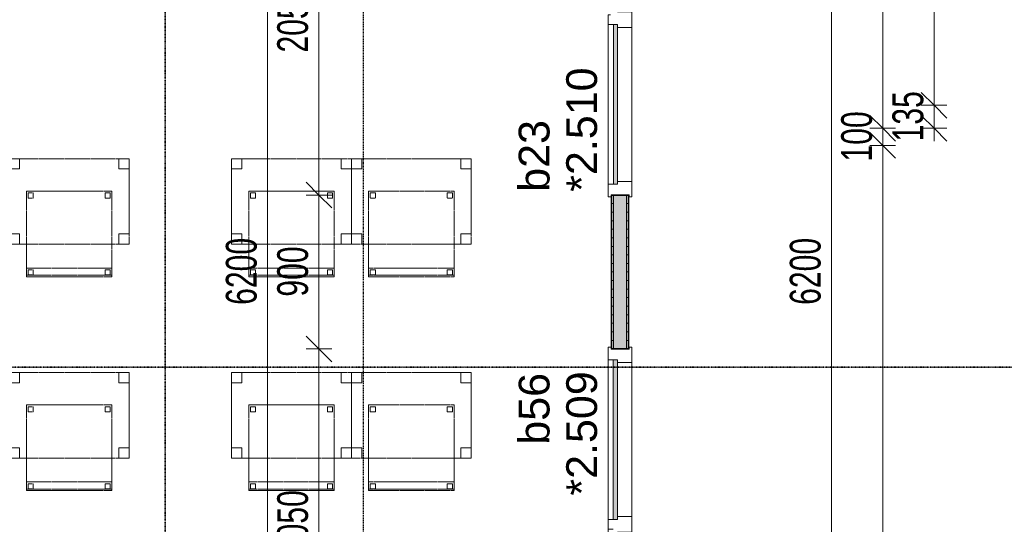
# Model space of a CAD drawing. Header units: millimetres. Extents: x -80560 to 110805, y -11020 to 52719.
# Tile 76 of 182: x 43686 to 49441, y 30575 to 33525. Entities that reach past the tile are written whole.
import ezdxf

# ---------------------------------------------------------------- set-up
doc = ezdxf.new("R2010")
doc.units = ezdxf.units.MM
for name, pattern in [('CENTER2', [20, 8, -4, 4, -4]), ('DASHDOT2', [8, 4, -2, 0, -2]), ('DASHED2', [6, 4, -2])]:
    doc.linetypes.add(name, pattern=pattern)
for name, color, linetype, lineweight in [('A-ANNO-DIMS', 211, 'Continuous', 9), ('A-ANNO-DIMS-100', 211, 'Continuous', 9), ('A-DOOR', 31, 'Continuous', 18), ('A-GLAZ', 151, 'Continuous', 18), ('A-GLAZ-IDEN', 152, 'Continuous', 18), ('A-WALL', 113, 'Continuous', 35), ('A-WALL-PATT', 111, 'Continuous', 35), ('G-ANNO-SYMB', 111, 'Continuous', 9), ('I-FURN', 30, 'Continuous', 18), ('I-WALL', 2, 'Continuous', 18), ('S-GRID', 1, 'Continuous', 9)]:
    doc.layers.add(name, color=color, linetype=linetype, lineweight=lineweight)
doc.styles.add('Arial', font='arial.ttf', dxfattribs={"height": 180})
doc.styles.add('Arial_6', font='arial.ttf', dxfattribs={"width": 0.7, "height": 180})
doc.dimstyles.new('n3o_1_8_3', dxfattribs={"dimscale": 304.8, "dimtxt": 183.646692, "dimasz": 0.492126, "dimexe": 0.246063, "dimexo": 0.0625, "dimgap": 0.032808, "dimtad": 1, "dimdec": 0, "dimdsep": 46, "dimtxsty": 'Arial_6', "dimblk1": 'OBLIQUE', "dimblk2": 'OBLIQUE', "dimsah": 1, "dimcen": 0.09, "dimdle": 0.246063, "dimazin": 0, "dimtfac": 1, "dimtdec": 4, "dimtix": 1, "dimtmove": 0, "dimatfit": 3, "dimfxl": 0.246063, "dimfxlon": 1, "dimtvp": 1, "dimtolj": 1, "dimtzin": 0, "dimarcsym": 2})
pattern_1 = [(1e-13, (47144.82, 28850), (-9e-14, 50), [])]

# ---------------------------------------------------------------- blocks, each defined once
blk = doc.blocks.new('82_tafel1 - tafel 500x700 2-30673039-DO_02 tweede verdieping')
at = {"layer": 'I-FURN', "linetype": 'DASHED2'}
for p, q in [((350, 250), (-350, 250)), ((-350, 250), (-350, -250)), ((350, 250), (-350, 250)), ((-350, 250), (-350, -250)), ((-350, 250), (-350, 190)), ((-290, 250), (-350, 250)), ((-290, 190), (-290, 250)), ((-290, 250), (290, 250)), ((-290, 250), (-290, 190)), ((290, 250), (290, 190)), ((290, 190), (290, 250)), ((350, 250), (290, 250)), ((350, -250), (350, 250)), ((350, -250), (350, 250)), ((350, 190), (350, 250)), ((-350, -190), (-350, 190)), ((-350, 190), (-290, 190)), ((-290, 190), (-350, 190)), ((290, 190), (350, 190)), ((350, 190), (290, 190)), ((350, 190), (350, -190)), ((-290, -190), (-350, -190)), ((-350, -190), (-290, -190)), ((-350, -190), (-350, -250)), ((-290, -250), (-290, -190)), ((-290, -190), (-290, -250)), ((350, -190), (290, -190)), ((290, -190), (290, -250)), ((290, -250), (290, -190)), ((290, -190), (350, -190)), ((350, -250), (350, -190)), ((-350, -250), (350, -250)), ((-350, -250), (350, -250)), ((-350, -250), (-290, -250)), ((290, -250), (-290, -250)), ((290, -250), (350, -250))]:
    blk.add_line(p, q, dxfattribs=at)
blk = doc.blocks.new('82_zitmeubel - stoel 500x500-V18-DO_02 tweede verdieping')
at = {"layer": 'I-FURN', "linetype": 'DASHED2'}
for p, q in [((-192.1, -73), (-192.1, 237)), ((-192.1, 237), (-192.1, -73)), ((-192.1, 237), (307.9, 237)), ((-192.1, 237), (307.9, 237)), ((307.9, 237), (307.9, -73)), ((307.9, -73), (307.9, 237)), ((-182.1, 226), (-182.1, 198)), ((-182.1, 198), (-182.1, 226)), ((-153.1, 227), (-181.1, 227)), ((-181.1, 227), (-153.1, 227)), ((-181.1, 197), (-153.1, 197)), ((-153.1, 197), (-181.1, 197)), ((-152.1, 198), (-152.1, 226)), ((-152.1, 226), (-152.1, 198)), ((267.9, 226), (267.9, 198)), ((267.9, 198), (267.9, 226)), ((296.9, 227), (268.9, 227)), ((268.9, 227), (296.9, 227)), ((268.9, 197), (296.9, 197)), ((296.9, 197), (268.9, 197)), ((297.9, 198), (297.9, 226)), ((297.9, 226), (297.9, 198)), ((-192.1, -213), (-192.1, -73)), ((-192.1, -73), (-192.1, -263)), ((307.9, -73), (307.9, -213)), ((307.9, -263), (307.9, -73)), ((-192.1, -254.1), (-192.1, -213)), ((307.9, -213), (-192.1, -213)), ((-182.1, -224), (-182.1, -252)), ((-182.1, -252), (-182.1, -224)), ((-153.1, -223), (-181.1, -223)), ((-181.1, -223), (-153.1, -223)), ((-152.1, -252), (-152.1, -224)), ((-152.1, -224), (-152.1, -252)), ((267.9, -224), (267.9, -252)), ((267.9, -252), (267.9, -224)), ((296.9, -223), (268.9, -223)), ((268.9, -223), (296.9, -223)), ((297.9, -252), (297.9, -224)), ((297.9, -224), (297.9, -252)), ((307.9, -213), (307.9, -254.1)), ((-192.1, -263), (-192.1, -254.1)), ((307.9, -254.1), (-192.1, -254.1)), ((-192.1, -263), (307.9, -263)), ((-192.1, -263), (307.9, -263)), ((-181.1, -253), (-153.1, -253)), ((-153.1, -253), (-181.1, -253)), ((268.9, -253), (296.9, -253)), ((296.9, -253), (268.9, -253)), ((307.9, -254.1), (307.9, -263))]:
    blk.add_line(p, q, dxfattribs=at)
for centre, start, end in [((-181.1, 226), 105, 180), ((-181.1, 226), 90, 180), ((-181.1, 198), 180, 240), ((-181.1, 198), 180, 270), ((-181.1, 198), 240, 270), ((-181.1, 226), 90, 105), ((-153.1, 226), 360, 90), ((-153.1, 226), 360, 90), ((-153.1, 198), 270, 0), ((-153.1, 198), 270, 0), ((268.9, 226), 90, 180), ((268.9, 226), 135, 180), ((268.9, 198), 180, 270), ((268.9, 198), 180, 270), ((268.9, 226), 90, 135), ((296.9, 226), 75, 90), ((296.9, 226), 360, 90), ((296.9, 198), 270, 360), ((296.9, 198), 270, 285), ((296.9, 226), 360, 75), ((296.9, 198), 285, 360), ((-181.1, -224), 90, 180), ((-181.1, -224), 90, 180), ((-153.1, -224), 45, 90), ((-153.1, -224), 0, 90), ((-153.1, -224), 30, 45), ((-153.1, -224), 15, 30), ((-153.1, -224), 0, 15), ((268.9, -224), 105, 180), ((268.9, -224), 90, 180), ((268.9, -224), 90, 105), ((296.9, -224), 75, 90), ((296.9, -224), 45, 90), ((296.9, -224), 60, 75), ((296.9, -224), 45, 60), ((296.9, -224), 30, 45), ((296.9, -224), 0, 45), ((296.9, -224), 0, 30), ((-181.1, -252), 180, 195), ((-181.1, -252), 180, 270), ((-181.1, -252), 195, 210), ((-181.1, -252), 210, 225), ((-181.1, -252), 225, 240), ((-181.1, -252), 240, 255), ((-181.1, -252), 255, 270), ((-153.1, -252), 270, 0), ((-153.1, -252), 270, 330), ((-153.1, -252), 330, 345), ((-153.1, -252), 345, 0), ((268.9, -252), 180, 240), ((268.9, -252), 180, 270), ((268.9, -252), 240, 255), ((268.9, -252), 255, 270), ((296.9, -252), 270, 0), ((296.9, -252), 270, 0)]:
    blk.add_arc(centre, 1, start, end, dxfattribs=at)
blk = doc.blocks.new('82_zitmeubel - stoel 500x500-V22-DO_02 tweede verdieping')
at = {"layer": 'I-FURN', "linetype": 'DASHED2'}
for p, q in [((-192.1, -73), (-192.1, 237)), ((-192.1, 237), (-192.1, -73)), ((-192.1, 237), (307.9, 237)), ((-192.1, 237), (307.9, 237)), ((307.9, 237), (307.9, -73)), ((307.9, -73), (307.9, 237)), ((-182.1, 226), (-182.1, 198)), ((-182.1, 198), (-182.1, 226)), ((-153.1, 227), (-181.1, 227)), ((-181.1, 227), (-153.1, 227)), ((-181.1, 197), (-153.1, 197)), ((-153.1, 197), (-181.1, 197)), ((-152.1, 198), (-152.1, 226)), ((-152.1, 226), (-152.1, 198)), ((267.9, 226), (267.9, 198)), ((267.9, 198), (267.9, 226)), ((296.9, 227), (268.9, 227)), ((268.9, 227), (296.9, 227)), ((268.9, 197), (296.9, 197)), ((296.9, 197), (268.9, 197)), ((297.9, 198), (297.9, 226)), ((297.9, 226), (297.9, 198)), ((-192.1, -213), (-192.1, -73)), ((-192.1, -73), (-192.1, -263)), ((307.9, -73), (307.9, -213)), ((307.9, -263), (307.9, -73)), ((-192.1, -254.1), (-192.1, -213)), ((307.9, -213), (-192.1, -213)), ((-182.1, -224), (-182.1, -252)), ((-182.1, -252), (-182.1, -224)), ((-153.1, -223), (-181.1, -223)), ((-181.1, -223), (-153.1, -223)), ((-152.1, -252), (-152.1, -224)), ((-152.1, -224), (-152.1, -252)), ((267.9, -224), (267.9, -252)), ((267.9, -252), (267.9, -224)), ((296.9, -223), (268.9, -223)), ((268.9, -223), (296.9, -223)), ((297.9, -252), (297.9, -224)), ((297.9, -224), (297.9, -252)), ((307.9, -213), (307.9, -254.1)), ((-192.1, -263), (-192.1, -254.1)), ((307.9, -254.1), (-192.1, -254.1)), ((-192.1, -263), (307.9, -263)), ((-192.1, -263), (307.9, -263)), ((-181.1, -253), (-153.1, -253)), ((-153.1, -253), (-181.1, -253)), ((268.9, -253), (296.9, -253)), ((296.9, -253), (268.9, -253)), ((307.9, -254.1), (307.9, -263))]:
    blk.add_line(p, q, dxfattribs=at)
for centre, start, end in [((-181.1, 226), 90, 180), ((-181.1, 226), 90, 180), ((-181.1, 198), 180, 270), ((-181.1, 198), 180, 270), ((-153.1, 226), 360, 90), ((-153.1, 226), 360, 90), ((-153.1, 198), 270, 0), ((-153.1, 198), 270, 0), ((268.9, 226), 90, 180), ((268.9, 226), 90, 180), ((268.9, 198), 180, 270), ((268.9, 198), 180, 270), ((296.9, 226), 30, 90), ((296.9, 226), 360, 90), ((296.9, 198), 270, 360), ((296.9, 198), 270, 360), ((296.9, 226), 360, 30), ((-181.1, -224), 90, 180), ((-181.1, -224), 90, 180), ((-153.1, -224), 0, 90), ((-153.1, -224), 0, 90), ((268.9, -224), 90, 180), ((268.9, -224), 90, 165), ((268.9, -224), 165, 180), ((296.9, -224), 0, 90), ((296.9, -224), 0, 90), ((-181.1, -252), 180, 270), ((-181.1, -252), 180, 270), ((-153.1, -252), 270, 0), ((-153.1, -252), 270, 0), ((268.9, -252), 180, 270), ((268.9, -252), 180, 270), ((296.9, -252), 270, 0), ((296.9, -252), 270, 0)]:
    blk.add_arc(centre, 1, start, end, dxfattribs=at)
blk = doc.blocks.new('82_zitmeubel - stoel 500x500-V31-DO_02 tweede verdieping')
at = {"layer": 'I-FURN', "linetype": 'DASHED2'}
for p, q in [((-192.1, -73), (-192.1, 237)), ((-192.1, 237), (-192.1, -73)), ((-192.1, 237), (307.9, 237)), ((-192.1, 237), (307.9, 237)), ((307.9, 237), (307.9, -73)), ((307.9, -73), (307.9, 237)), ((-182.1, 226), (-182.1, 198)), ((-182.1, 198), (-182.1, 226)), ((-153.1, 227), (-181.1, 227)), ((-181.1, 227), (-153.1, 227)), ((-181.1, 197), (-153.1, 197)), ((-153.1, 197), (-181.1, 197)), ((-152.1, 198), (-152.1, 226)), ((-152.1, 226), (-152.1, 198)), ((267.9, 226), (267.9, 198)), ((267.9, 198), (267.9, 226)), ((296.9, 227), (268.9, 227)), ((268.9, 227), (296.9, 227)), ((268.9, 197), (296.9, 197)), ((296.9, 197), (268.9, 197)), ((297.9, 198), (297.9, 226)), ((297.9, 226), (297.9, 198)), ((-192.1, -213), (-192.1, -73)), ((-192.1, -73), (-192.1, -263)), ((307.9, -73), (307.9, -213)), ((307.9, -263), (307.9, -73)), ((-192.1, -254.1), (-192.1, -213)), ((307.9, -213), (-192.1, -213)), ((-182.1, -224), (-182.1, -252)), ((-182.1, -252), (-182.1, -224)), ((-153.1, -223), (-181.1, -223)), ((-181.1, -223), (-153.1, -223)), ((-152.1, -252), (-152.1, -224)), ((-152.1, -224), (-152.1, -252)), ((267.9, -224), (267.9, -252)), ((267.9, -252), (267.9, -224)), ((296.9, -223), (268.9, -223)), ((268.9, -223), (296.9, -223)), ((297.9, -252), (297.9, -224)), ((297.9, -224), (297.9, -252)), ((307.9, -213), (307.9, -254.1)), ((-192.1, -263), (-192.1, -254.1)), ((307.9, -254.1), (-192.1, -254.1)), ((-192.1, -263), (307.9, -263)), ((-192.1, -263), (307.9, -263)), ((-181.1, -253), (-153.1, -253)), ((-153.1, -253), (-181.1, -253)), ((268.9, -253), (296.9, -253)), ((296.9, -253), (268.9, -253)), ((307.9, -254.1), (307.9, -263))]:
    blk.add_line(p, q, dxfattribs=at)
for centre, start, end in [((-181.1, 226), 90, 180), ((-181.1, 226), 90, 180), ((-181.1, 198), 180, 270), ((-181.1, 198), 180, 270), ((-153.1, 226), 75, 90), ((-153.1, 226), 360, 90), ((-153.1, 198), 270, 0), ((-153.1, 198), 270, 0), ((-153.1, 226), 360, 75), ((268.9, 226), 90, 180), ((268.9, 226), 90, 180), ((268.9, 198), 180, 210), ((268.9, 198), 180, 270), ((268.9, 198), 210, 270), ((296.9, 226), 360, 90), ((296.9, 226), 360, 90), ((296.9, 198), 270, 360), ((296.9, 198), 270, 360), ((-181.1, -224), 90, 180), ((-181.1, -224), 135, 180), ((-181.1, -224), 90, 135), ((-153.1, -224), 0, 90), ((-153.1, -224), 0, 90), ((268.9, -224), 90, 180), ((268.9, -224), 90, 180), ((296.9, -224), 0, 90), ((296.9, -224), 0, 90), ((-181.1, -252), 180, 270), ((-181.1, -252), 180, 195), ((-181.1, -252), 195, 270), ((-153.1, -252), 270, 0), ((-153.1, -252), 270, 0), ((268.9, -252), 180, 270), ((268.9, -252), 180, 270), ((296.9, -252), 270, 0), ((296.9, -252), 270, 0)]:
    blk.add_arc(centre, 1, start, end, dxfattribs=at)
blk = doc.blocks.new('82_zitmeubel - stoel 500x500-V32-DO_02 tweede verdieping')
at = {"layer": 'I-FURN', "linetype": 'DASHED2'}
for p, q in [((-192.1, -73), (-192.1, 237)), ((-192.1, 237), (-192.1, -73)), ((-192.1, 237), (307.9, 237)), ((-192.1, 237), (307.9, 237)), ((307.9, 237), (307.9, -73)), ((307.9, -73), (307.9, 237)), ((-182.1, 226), (-182.1, 198)), ((-182.1, 198), (-182.1, 226)), ((-153.1, 227), (-181.1, 227)), ((-181.1, 227), (-153.1, 227)), ((-181.1, 197), (-153.1, 197)), ((-153.1, 197), (-181.1, 197)), ((-152.1, 198), (-152.1, 226)), ((-152.1, 226), (-152.1, 198)), ((267.9, 226), (267.9, 198)), ((267.9, 198), (267.9, 226)), ((296.9, 227), (268.9, 227)), ((268.9, 227), (296.9, 227)), ((268.9, 197), (296.9, 197)), ((296.9, 197), (268.9, 197)), ((297.9, 198), (297.9, 226)), ((297.9, 226), (297.9, 198)), ((-192.1, -213), (-192.1, -73)), ((-192.1, -73), (-192.1, -263)), ((307.9, -73), (307.9, -213)), ((307.9, -263), (307.9, -73)), ((-192.1, -254.1), (-192.1, -213)), ((307.9, -213), (-192.1, -213)), ((-182.1, -224), (-182.1, -252)), ((-182.1, -252), (-182.1, -224)), ((-153.1, -223), (-181.1, -223)), ((-181.1, -223), (-153.1, -223)), ((-152.1, -252), (-152.1, -224)), ((-152.1, -224), (-152.1, -252)), ((267.9, -224), (267.9, -252)), ((267.9, -252), (267.9, -224)), ((296.9, -223), (268.9, -223)), ((268.9, -223), (296.9, -223)), ((297.9, -252), (297.9, -224)), ((297.9, -224), (297.9, -252)), ((307.9, -213), (307.9, -254.1)), ((-192.1, -263), (-192.1, -254.1)), ((307.9, -254.1), (-192.1, -254.1)), ((-192.1, -263), (307.9, -263)), ((-192.1, -263), (307.9, -263)), ((-181.1, -253), (-153.1, -253)), ((-153.1, -253), (-181.1, -253)), ((268.9, -253), (296.9, -253)), ((296.9, -253), (268.9, -253)), ((307.9, -254.1), (307.9, -263))]:
    blk.add_line(p, q, dxfattribs=at)
for centre, start, end in [((-181.1, 226), 90, 180), ((-181.1, 226), 90, 180), ((-181.1, 198), 180, 270), ((-181.1, 198), 180, 270), ((-153.1, 226), 360, 90), ((-153.1, 226), 360, 90), ((-153.1, 198), 270, 0), ((-153.1, 198), 270, 315), ((-153.1, 198), 315, 0), ((268.9, 226), 90, 180), ((268.9, 226), 90, 180), ((268.9, 198), 180, 240), ((268.9, 198), 180, 270), ((268.9, 198), 240, 270), ((296.9, 226), 360, 90), ((296.9, 226), 360, 90), ((296.9, 198), 270, 360), ((296.9, 198), 270, 330), ((296.9, 198), 330, 360), ((-181.1, -224), 90, 180), ((-181.1, -224), 90, 180), ((-153.1, -224), 0, 90), ((-153.1, -224), 0, 90), ((268.9, -224), 90, 180), ((268.9, -224), 90, 180), ((296.9, -224), 0, 90), ((296.9, -224), 0, 90), ((-181.1, -252), 180, 270), ((-181.1, -252), 180, 255), ((-181.1, -252), 255, 270), ((-153.1, -252), 270, 0), ((-153.1, -252), 270, 0), ((268.9, -252), 180, 270), ((268.9, -252), 180, 270), ((296.9, -252), 270, 0), ((296.9, -252), 270, 0)]:
    blk.add_arc(centre, 1, start, end, dxfattribs=at)
blk = doc.blocks.new('82_zitmeubel - stoel 500x500-V33-DO_02 tweede verdieping')
at = {"layer": 'I-FURN', "linetype": 'DASHED2'}
for p, q in [((-192.1, -73), (-192.1, 237)), ((-192.1, 237), (-192.1, -73)), ((-192.1, 237), (307.9, 237)), ((-192.1, 237), (307.9, 237)), ((307.9, 237), (307.9, -73)), ((307.9, -73), (307.9, 237)), ((-182.1, 226), (-182.1, 198)), ((-182.1, 198), (-182.1, 226)), ((-153.1, 227), (-181.1, 227)), ((-181.1, 227), (-153.1, 227)), ((-181.1, 197), (-153.1, 197)), ((-153.1, 197), (-181.1, 197)), ((-152.1, 198), (-152.1, 226)), ((-152.1, 226), (-152.1, 198)), ((267.9, 226), (267.9, 198)), ((267.9, 198), (267.9, 226)), ((296.9, 227), (268.9, 227)), ((268.9, 227), (296.9, 227)), ((268.9, 197), (296.9, 197)), ((296.9, 197), (268.9, 197)), ((297.9, 198), (297.9, 226)), ((297.9, 226), (297.9, 198)), ((-192.1, -213), (-192.1, -73)), ((-192.1, -73), (-192.1, -263)), ((307.9, -73), (307.9, -213)), ((307.9, -263), (307.9, -73)), ((-192.1, -254.1), (-192.1, -213)), ((307.9, -213), (-192.1, -213)), ((-182.1, -224), (-182.1, -252)), ((-182.1, -252), (-182.1, -224)), ((-153.1, -223), (-181.1, -223)), ((-181.1, -223), (-153.1, -223)), ((-152.1, -252), (-152.1, -224)), ((-152.1, -224), (-152.1, -252)), ((267.9, -224), (267.9, -252)), ((267.9, -252), (267.9, -224)), ((296.9, -223), (268.9, -223)), ((268.9, -223), (296.9, -223)), ((297.9, -252), (297.9, -224)), ((297.9, -224), (297.9, -252)), ((307.9, -213), (307.9, -254.1)), ((-192.1, -263), (-192.1, -254.1)), ((307.9, -254.1), (-192.1, -254.1)), ((-192.1, -263), (307.9, -263)), ((-192.1, -263), (307.9, -263)), ((-181.1, -253), (-153.1, -253)), ((-153.1, -253), (-181.1, -253)), ((268.9, -253), (296.9, -253)), ((296.9, -253), (268.9, -253)), ((307.9, -254.1), (307.9, -263))]:
    blk.add_line(p, q, dxfattribs=at)
for centre, start, end in [((-181.1, 226), 90, 180), ((-181.1, 226), 90, 180), ((-181.1, 198), 180, 210), ((-181.1, 198), 180, 270), ((-181.1, 198), 210, 270), ((-153.1, 226), 360, 90), ((-153.1, 226), 360, 90), ((-153.1, 198), 270, 0), ((-153.1, 198), 270, 0), ((268.9, 226), 90, 180), ((268.9, 226), 150, 180), ((268.9, 198), 180, 270), ((268.9, 198), 180, 270), ((268.9, 226), 120, 150), ((268.9, 226), 90, 120), ((296.9, 226), 60, 90), ((296.9, 226), 360, 90), ((296.9, 198), 270, 360), ((296.9, 198), 270, 345), ((296.9, 226), 360, 60), ((296.9, 198), 345, 360), ((-181.1, -224), 90, 180), ((-181.1, -224), 90, 180), ((-153.1, -224), 0, 90), ((-153.1, -224), 0, 90), ((268.9, -224), 90, 180), ((268.9, -224), 90, 180), ((296.9, -224), 0, 90), ((296.9, -224), 0, 90), ((-181.1, -252), 180, 270), ((-181.1, -252), 180, 270), ((-153.1, -252), 270, 0), ((-153.1, -252), 270, 0), ((268.9, -252), 180, 270), ((268.9, -252), 180, 270), ((296.9, -252), 270, 0), ((296.9, -252), 270, 0)]:
    blk.add_arc(centre, 1, start, end, dxfattribs=at)
blk = doc.blocks.new('82_zitmeubel - stoel 500x500-V34-DO_02 tweede verdieping')
at = {"layer": 'I-FURN', "linetype": 'DASHED2'}
for p, q in [((-192.1, -73), (-192.1, 237)), ((-192.1, 237), (-192.1, -73)), ((-192.1, 237), (307.9, 237)), ((-192.1, 237), (307.9, 237)), ((307.9, 237), (307.9, -73)), ((307.9, -73), (307.9, 237)), ((-182.1, 226), (-182.1, 198)), ((-182.1, 198), (-182.1, 226)), ((-153.1, 227), (-181.1, 227)), ((-181.1, 227), (-153.1, 227)), ((-181.1, 197), (-153.1, 197)), ((-153.1, 197), (-181.1, 197)), ((-152.1, 198), (-152.1, 226)), ((-152.1, 226), (-152.1, 198)), ((267.9, 226), (267.9, 198)), ((267.9, 198), (267.9, 226)), ((296.9, 227), (268.9, 227)), ((268.9, 227), (296.9, 227)), ((268.9, 197), (296.9, 197)), ((296.9, 197), (268.9, 197)), ((297.9, 198), (297.9, 226)), ((297.9, 226), (297.9, 198)), ((-192.1, -213), (-192.1, -73)), ((-192.1, -73), (-192.1, -263)), ((307.9, -73), (307.9, -213)), ((307.9, -263), (307.9, -73)), ((-192.1, -254.1), (-192.1, -213)), ((307.9, -213), (-192.1, -213)), ((-182.1, -224), (-182.1, -252)), ((-182.1, -252), (-182.1, -224)), ((-153.1, -223), (-181.1, -223)), ((-181.1, -223), (-153.1, -223)), ((-152.1, -252), (-152.1, -224)), ((-152.1, -224), (-152.1, -252)), ((267.9, -224), (267.9, -252)), ((267.9, -252), (267.9, -224)), ((296.9, -223), (268.9, -223)), ((268.9, -223), (296.9, -223)), ((297.9, -252), (297.9, -224)), ((297.9, -224), (297.9, -252)), ((307.9, -213), (307.9, -254.1)), ((-192.1, -263), (-192.1, -254.1)), ((307.9, -254.1), (-192.1, -254.1)), ((-192.1, -263), (307.9, -263)), ((-192.1, -263), (307.9, -263)), ((-181.1, -253), (-153.1, -253)), ((-153.1, -253), (-181.1, -253)), ((268.9, -253), (296.9, -253)), ((296.9, -253), (268.9, -253)), ((307.9, -254.1), (307.9, -263))]:
    blk.add_line(p, q, dxfattribs=at)
for centre, start, end in [((-181.1, 226), 90, 180), ((-181.1, 226), 90, 180), ((-181.1, 198), 180, 225), ((-181.1, 198), 180, 270), ((-181.1, 198), 225, 270), ((-153.1, 226), 360, 90), ((-153.1, 226), 360, 90), ((-153.1, 198), 270, 0), ((-153.1, 198), 270, 0), ((268.9, 226), 90, 180), ((268.9, 226), 90, 180), ((268.9, 198), 180, 270), ((268.9, 198), 180, 270), ((296.9, 226), 75, 90), ((296.9, 226), 360, 90), ((296.9, 198), 270, 360), ((296.9, 198), 270, 300), ((296.9, 226), 30, 75), ((296.9, 198), 300, 360), ((296.9, 226), 360, 30), ((-181.1, -224), 90, 180), ((-181.1, -224), 90, 180), ((-153.1, -224), 0, 90), ((-153.1, -224), 0, 90), ((268.9, -224), 90, 180), ((268.9, -224), 105, 180), ((268.9, -224), 90, 105), ((296.9, -224), 0, 90), ((296.9, -224), 0, 90), ((-181.1, -252), 180, 270), ((-181.1, -252), 180, 270), ((-153.1, -252), 270, 0), ((-153.1, -252), 270, 0), ((268.9, -252), 180, 270), ((268.9, -252), 180, 270), ((296.9, -252), 270, 0), ((296.9, -252), 270, 0)]:
    blk.add_arc(centre, 1, start, end, dxfattribs=at)
blk = doc.blocks.new('32_n3o_raam_h1xb2 - 90x139_25_K_2410x2070-32170730-DO_02 tweede verdieping')
at = {"layer": 'A-GLAZ'}
for p, q in [((-1035, 69.5), (-1035, 52.5)), ((-962, 69.5), (-1035, 69.5)), ((-962, 39.5), (-962, 69.5)), ((-962, 69.5), (-28, 69.5)), ((28, 69.5), (-28, 69.5)), ((-28, 69.5), (-28, 39.5)), ((28, 39.5), (28, 69.5)), ((28, 69.5), (962, 69.5)), ((1035, 69.5), (962, 69.5)), ((962, 69.5), (962, 39.5)), ((1035, 52.5), (1035, 69.5)), ((-1035, 52.5), (-1023, 52.5)), ((-1023, 52.5), (-1023, -52.5)), ((-945, -69.5), (-945, 15.5)), ((-45, 15.5), (-45, -69.5)), ((45, -69.5), (45, 15.5)), ((945, 15.5), (945, -69.5)), ((1023, -52.5), (1023, 52.5)), ((1023, 52.5), (1035, 52.5)), ((-1023, -52.5), (-1035, -52.5)), ((-1035, -52.5), (-1035, -69.5)), ((1035, -52.5), (1023, -52.5)), ((1035, -69.5), (1035, -52.5)), ((-1035, -69.5), (-945, -69.5)), ((-45, -69.5), (-945, -69.5)), ((-45, -69.5), (45, -69.5)), ((945, -69.5), (45, -69.5)), ((945, -69.5), (1035, -69.5))]:
    blk.add_line(p, q, dxfattribs=at)
blk = doc.blocks.new('30_n3o_raam_vast - 24mm-31742709-DO_02 tweede verdieping')
at = {"layer": 'A-DOOR'}
blk.add_hatch(color=256, dxfattribs=at).paths.add_polyline_path([(0, 24), (-934, 24), (-934, 0), (0, 0)], flags=0)
for p, q in [((0, 24), (-934, 24)), ((-934, 24), (-934, 0)), ((-934, 0), (0, 0)), ((0, 0), (0, 24))]:
    blk.add_line(p, q, dxfattribs=at)
blk = doc.blocks.new('32_n3o_deur_enkel met zijlicht - 90x139_17_K_930_2410x2070_deur glasstrook-33349585-DO_02 tweede verdieping')
at = {"layer": 'A-GLAZ'}
for p, q in [((-962, 69), (-1035, 69)), ((-1035, 69), (-1035, 52)), ((-962, 39), (-962, 69)), ((-962, 69), (-28, 69)), ((28, 69), (-28, 69)), ((-28, 69), (-28, 39)), ((28, 55), (28, 69)), ((1035, 69), (962, 69)), ((962, 69), (962, 55)), ((1035, 52), (1035, 69)), ((-1035, 52), (-1023, 52)), ((-1023, 52), (-1023, -53)), ((-945, -70), (-945, 15)), ((-45, 15), (-45, -70)), ((45, -70), (45, 15)), ((945, 15), (945, -70)), ((1023, -53), (1023, 52)), ((1023, 52), (1035, 52)), ((-1023, -53), (-1035, -53)), ((-1035, -53), (-1035, -70)), ((1035, -53), (1023, -53)), ((1035, -70), (1035, -53)), ((-1035, -70), (-945, -70)), ((-45, -70), (-945, -70)), ((-45, -70), (45, -70)), ((945, -70), (1035, -70))]:
    blk.add_line(p, q, dxfattribs=at)
blk = doc.blocks.new('DIMBLOCK329-DO_02 tweede verdieping')
at = {"layer": 'A-ANNO-DIMS-100'}
for p, q in [((48430.8, 35150), (48355.8, 35225)), ((48355.8, 35150), (48505.8, 35150)), ((48430.8, 35150), (48355.8, 35150)), ((48430.8, 35150), (48430.8, 28950)), ((48430.8, 35150), (48505.8, 35075)), ((48430.8, 28950), (48355.8, 29025)), ((48355.8, 28950), (48505.8, 28950)), ((48430.8, 28950), (48355.8, 28950)), ((48430.8, 28950), (48505.8, 28875))]:
    blk.add_line(p, q, dxfattribs=at)
at = {"layer": 'A-ANNO-DIMS-100', "color": 0, "insert": (48187.1, 31857.9), "char_height": 180, "width": 461.094, "attachment_point": 1, "rotation": 90, "line_spacing_factor": 0.941778, "style": 'Arial_6'}
blk.add_mtext('6200', dxfattribs=at)
blk = doc.blocks.new('_Oblique')
at = {"color": 0, "linetype": 'ByBlock', "lineweight": -2}
blk.add_line((-0.5, -0.5), (0.5, 0.5), dxfattribs=at)
blk = doc.blocks.new('DIMBLOCK343-DO_02 tweede verdieping')
at = {"layer": 'A-ANNO-DIMS-100'}
for p, q in [((48730.8, 35150), (48655.8, 35225)), ((48805.8, 35150), (48655.8, 35150)), ((48730.8, 35150), (48730.8, 32890)), ((48730.8, 35150), (48805.8, 35075)), ((48730.8, 35150), (48805.8, 35150)), ((48730.8, 32890), (48655.8, 32965)), ((48805.8, 32890), (48655.8, 32890)), ((48730.8, 32890), (48805.8, 32815)), ((48730.8, 32890), (48805.8, 32890))]:
    blk.add_line(p, q, dxfattribs=at)
at = {"layer": 'A-ANNO-DIMS-100', "color": 0, "insert": (48487.1, 33827.9), "char_height": 180, "width": 461.094, "attachment_point": 1, "rotation": 90, "line_spacing_factor": 0.941778, "style": 'Arial_6'}
blk.add_mtext('2260', dxfattribs=at)
blk = doc.blocks.new('DIMBLOCK344-DO_02 tweede verdieping')
at = {"layer": 'A-ANNO-DIMS-100'}
for p, q in [((48730.8, 32890), (48655.8, 32965)), ((48805.8, 32890), (48655.8, 32890)), ((48730.8, 32790), (48655.8, 32865)), ((48730.8, 32890), (48730.8, 32790)), ((48730.8, 32890), (48805.8, 32815)), ((48730.8, 32890), (48805.8, 32890)), ((48805.8, 32790), (48655.8, 32790)), ((48730.8, 32790), (48805.8, 32715)), ((48730.8, 32790), (48805.8, 32790))]:
    blk.add_line(p, q, dxfattribs=at)
at = {"layer": 'A-ANNO-DIMS-100', "color": 0, "insert": (48487.1, 32695.9), "char_height": 180, "width": 345.821, "attachment_point": 1, "rotation": 90, "line_spacing_factor": 0.941778, "style": 'Arial_6'}
blk.add_mtext('100', dxfattribs=at)
blk = doc.blocks.new('DIMBLOCK345-DO_02 tweede verdieping')
at = {"layer": 'A-ANNO-DIMS-100'}
for p, q in [((48730.8, 32790), (48655.8, 32865)), ((48805.8, 32790), (48655.8, 32790)), ((48730.8, 32790), (48730.8, 22850)), ((48730.8, 32790), (48805.8, 32715)), ((48730.8, 32790), (48805.8, 32790)), ((48730.8, 22850), (48655.8, 22925)), ((48805.8, 22850), (48655.8, 22850)), ((48730.8, 22850), (48805.8, 22775)), ((48730.8, 22850), (48805.8, 22850))]:
    blk.add_line(p, q, dxfattribs=at)
at = {"layer": 'A-ANNO-DIMS-100', "color": 0, "insert": (48487.1, 27627.9), "char_height": 180, "width": 461.094, "attachment_point": 1, "rotation": 90, "line_spacing_factor": 0.941778, "style": 'Arial_6'}
blk.add_mtext('9940', dxfattribs=at)
blk = doc.blocks.new('DIMBLOCK462-DO_02 tweede verdieping')
at = {"layer": 'A-ANNO-DIMS-100'}
for p, q in [((45134.7, 35150), (45059.7, 35225)), ((45209.7, 35150), (45059.7, 35150)), ((45134.7, 35150), (45134.7, 28950)), ((45134.7, 35150), (45209.7, 35075)), ((45134.7, 35150), (45209.7, 35150)), ((45134.7, 28950), (45059.7, 29025)), ((45209.7, 28950), (45059.7, 28950)), ((45134.7, 28950), (45209.7, 28875)), ((45134.7, 28950), (45209.7, 28950))]:
    blk.add_line(p, q, dxfattribs=at)
at = {"layer": 'A-ANNO-DIMS-100', "color": 0, "insert": (44891.1, 31857.9), "char_height": 180, "width": 461.094, "attachment_point": 1, "rotation": 90, "line_spacing_factor": 0.941778, "style": 'Arial_6'}
blk.add_mtext('6200', dxfattribs=at)
blk = doc.blocks.new('DIMBLOCK469-DO_02 tweede verdieping')
at = {"layer": 'A-ANNO-DIMS-100'}
for p, q in [((45434.7, 31600), (45359.7, 31675)), ((45509.7, 31600), (45359.7, 31600)), ((45434.7, 29550), (45434.7, 31600)), ((45434.7, 31600), (45509.7, 31525)), ((45434.7, 31600), (45509.7, 31600)), ((45434.7, 29550), (45359.7, 29625)), ((45509.7, 29550), (45359.7, 29550)), ((45434.7, 29550), (45509.7, 29475)), ((45434.7, 29550), (45509.7, 29550))]:
    blk.add_line(p, q, dxfattribs=at)
at = {"layer": 'A-ANNO-DIMS-100', "color": 0, "insert": (45191.1, 30382.9), "char_height": 180, "width": 461.094, "attachment_point": 1, "rotation": 90, "line_spacing_factor": 0.941778, "style": 'Arial_6'}
blk.add_mtext('2050', dxfattribs=at)
blk = doc.blocks.new('DIMBLOCK470-DO_02 tweede verdieping')
at = {"layer": 'A-ANNO-DIMS-100'}
for p, q in [((45434.7, 32500), (45359.7, 32575)), ((45509.7, 32500), (45359.7, 32500)), ((45434.7, 31600), (45434.7, 32500)), ((45434.7, 32500), (45509.7, 32425)), ((45434.7, 32500), (45509.7, 32500)), ((45434.7, 31600), (45359.7, 31675)), ((45509.7, 31600), (45359.7, 31600)), ((45434.7, 31600), (45509.7, 31525)), ((45434.7, 31600), (45509.7, 31600))]:
    blk.add_line(p, q, dxfattribs=at)
at = {"layer": 'A-ANNO-DIMS-100', "color": 0, "insert": (45191.1, 31905.9), "char_height": 180, "width": 345.821, "attachment_point": 1, "rotation": 90, "line_spacing_factor": 0.941778, "style": 'Arial_6'}
blk.add_mtext('900', dxfattribs=at)
blk = doc.blocks.new('DIMBLOCK471-DO_02 tweede verdieping')
at = {"layer": 'A-ANNO-DIMS-100'}
for p, q in [((45434.7, 34550), (45359.7, 34625)), ((45509.7, 34550), (45359.7, 34550)), ((45434.7, 32500), (45434.7, 34550)), ((45434.7, 34550), (45509.7, 34475)), ((45434.7, 34550), (45509.7, 34550)), ((45434.7, 32500), (45359.7, 32575)), ((45509.7, 32500), (45359.7, 32500)), ((45434.7, 32500), (45509.7, 32425)), ((45434.7, 32500), (45509.7, 32500))]:
    blk.add_line(p, q, dxfattribs=at)
at = {"layer": 'A-ANNO-DIMS-100', "color": 0, "insert": (45191.1, 33332.9), "char_height": 180, "width": 461.094, "attachment_point": 1, "rotation": 90, "line_spacing_factor": 0.941778, "style": 'Arial_6'}
blk.add_mtext('2050', dxfattribs=at)
blk = doc.blocks.new('DIMBLOCK484-DO_02 tweede verdieping')
at = {"layer": 'A-ANNO-DIMS-100'}
for p, q in [((49030.8, 33025), (48955.8, 33100)), ((49105.8, 33025), (48955.8, 33025)), ((49030.8, 32815), (49030.8, 33025)), ((49030.8, 33025), (49105.8, 32950)), ((49030.8, 33025), (49105.8, 33025)), ((49030.8, 32890), (48955.8, 32965)), ((49105.8, 32890), (48955.8, 32890)), ((49030.8, 32890), (49105.8, 32815)), ((49030.8, 32890), (49105.8, 32890))]:
    blk.add_line(p, q, dxfattribs=at)
at = {"layer": 'A-ANNO-DIMS-100', "color": 0, "insert": (48787.1, 32813.4), "char_height": 180, "width": 345.821, "attachment_point": 1, "rotation": 90, "line_spacing_factor": 0.941778, "style": 'Arial_6'}
blk.add_mtext('135', dxfattribs=at)
blk = doc.blocks.new('DIMBLOCK485-DO_02 tweede verdieping')
at = {"layer": 'A-ANNO-DIMS-100'}
for p, q in [((49030.8, 35015), (48955.8, 35090)), ((49105.8, 35015), (48955.8, 35015)), ((49030.8, 33025), (49030.8, 35015)), ((49030.8, 35015), (49105.8, 34940)), ((49030.8, 35015), (49105.8, 35015)), ((49030.8, 33025), (48955.8, 33100)), ((49105.8, 33025), (48955.8, 33025)), ((49030.8, 33025), (49105.8, 32950)), ((49030.8, 33025), (49105.8, 33025))]:
    blk.add_line(p, q, dxfattribs=at)
at = {"layer": 'A-ANNO-DIMS-100', "color": 0, "insert": (48787.1, 33827.9), "char_height": 180, "width": 461.094, "attachment_point": 1, "rotation": 90, "line_spacing_factor": 0.941778, "style": 'Arial_6'}
blk.add_mtext('1990', dxfattribs=at)

msp = doc.modelspace()

# ---------------------------------------------------------------- hatches: boundary and pattern name
at = {"layer": 'A-WALL-PATT', "lineweight": 18}
h = msp.add_hatch(dxfattribs=at)
h.set_pattern_fill('FP_93', color=256, angle=90, style=0, pattern_type=2)
h.set_pattern_definition(pattern_1)
h.paths.add_polyline_path([(47144.8, 22637.5), (47157.3, 22637.5), (47157.3, 23250), (47144.8, 23250), (47144.8, 22650)], flags=0)
h.paths.add_polyline_path([(47157.3, 25300), (47157.3, 26200), (47144.8, 26200), (47144.8, 25300)], flags=0)
h.paths.add_polyline_path([(47157.3, 28250), (47157.3, 28862.5), (47144.8, 28862.5), (47144.8, 28250)], flags=0)
h.paths.add_polyline_path([(47157.3, 28937.5), (47157.3, 29550), (47144.8, 29550), (47144.8, 28937.5)], flags=0)
h.paths.add_polyline_path([(47144.8, 31600), (47157.3, 31600), (47157.3, 32500), (47144.8, 32500), (47144.8, 32251)], flags=0)
h.paths.add_polyline_path([(47157.3, 34550), (47157.3, 35150), (47144.8, 35150), (47144.8, 34550)], flags=0)
at = {"layer": 'A-WALL-PATT', "lineweight": 5}
h = msp.add_hatch(color=256, dxfattribs=at)
h.paths.add_polyline_path([(47232.3, 22562.5), (47232.3, 23250), (47157.3, 23250), (47157.3, 22562.5), (47168.7, 22562.5)], flags=0)
h.paths.add_polyline_path([(47157.3, 25300), (47232.3, 25300), (47232.3, 26200), (47157.3, 26200), (47157.3, 25585.7)], flags=0)
h.paths.add_polyline_path([(47232.3, 28250), (47232.3, 29550), (47157.3, 29550), (47157.3, 28250)], flags=0)
h.paths.add_polyline_path([(47232.3, 31600), (47232.3, 32500), (47157.3, 32500), (47157.3, 31600)], flags=0)
h.paths.add_polyline_path([(47157.3, 34550), (47232.3, 34550), (47232.3, 35150), (47157.3, 35150), (47157.3, 34917.1)], flags=0)
at = {"layer": 'A-WALL-PATT', "lineweight": 18}
h = msp.add_hatch(dxfattribs=at)
h.set_pattern_fill('FP_93', color=256, angle=90, style=0, pattern_type=2)
h.set_pattern_definition(pattern_1)
h.paths.add_polyline_path([(47232.3, 22550), (47244.8, 22550), (47244.8, 23250), (47232.3, 23250), (47232.3, 22562.5)], flags=0)
h.paths.add_polyline_path([(47232.3, 25300), (47244.8, 25300), (47244.8, 26200), (47232.3, 26200), (47232.3, 25585.7)], flags=0)
h.paths.add_polyline_path([(47232.3, 28250), (47244.8, 28250), (47244.8, 29550), (47232.3, 29550), (47232.3, 28251.8)], flags=0)
h.paths.add_polyline_path([(47244.8, 31600), (47244.8, 32500), (47232.3, 32500), (47232.3, 31600)], flags=0)
h.paths.add_polyline_path([(47232.3, 34550), (47244.8, 34550), (47244.8, 35150), (47232.3, 35150), (47232.3, 34917.1)], flags=0)

# ---------------------------------------------------------------- linework, layer by layer
at = {"layer": 'A-WALL', "lineweight": 18}
for p, q in [((47157.3, 32500), (47157.3, 31600)), ((47232.3, 32500), (47232.3, 31600))]:
    msp.add_line(p, q, dxfattribs=at)
at = {"layer": 'G-ANNO-SYMB', "linetype": 'DASHDOT2', "lineweight": 35}
for p, q in [((44537, 38972), (44537, 9115.8)), ((34013.4, 31493.3), (90414.6, 31493.3))]:
    msp.add_line(p, q, dxfattribs=at)
at = {"layer": 'I-WALL', "lineweight": 35}
for p, q in [((47244.8, 32500), (47144.8, 32500)), ((47144.8, 32500), (47144.8, 31600)), ((47244.8, 31600), (47244.8, 32500)), ((47144.8, 31600), (47244.8, 31600))]:
    msp.add_line(p, q, dxfattribs=at)
at = {"layer": 'S-GRID', "linetype": 'CENTER2', "lineweight": 25}
msp.add_line((45694.8, 4383.3), (45694.8, 52119.1), dxfattribs=at)

# ---------------------------------------------------------------- block references
at = {"layer": 'A-DOOR', "rotation": 89.99999999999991}
for p in [(47179.8, 33497), (47179.3, 31537)]:
    msp.add_blockref('30_n3o_raam_vast - 24mm-31742709-DO_02 tweede verdieping', p, dxfattribs=at)
at = {"layer": 'A-GLAZ', "rotation": 89.99999999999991}
for name, p in [('32_n3o_deur_enkel met zijlicht - 90x139_17_K_930_2410x2070_deur glasstrook-33349585-DO_02 tweede verdieping', (47194.8, 33525)), ('32_n3o_raam_h1xb2 - 90x139_25_K_2410x2070-32170730-DO_02 tweede verdieping', (47194.8, 30575))]:
    msp.add_blockref(name, p, dxfattribs=at)
at = {"layer": 'I-FURN', "linetype": 'DASHED2'}
for name, p in [('82_tafel1 - tafel 500x700 2-30673039-DO_02 tweede verdieping', (43975, 32462.5)), ('82_tafel1 - tafel 500x700 2-30673039-DO_02 tweede verdieping', (45275, 32462.5)), ('82_tafel1 - tafel 500x700 2-30673039-DO_02 tweede verdieping', (45975, 32462.5)), ('82_zitmeubel - stoel 500x500-V22-DO_02 tweede verdieping', (43917.1, 32285.5)), ('82_zitmeubel - stoel 500x500-V33-DO_02 tweede verdieping', (45217.1, 32285.5)), ('82_zitmeubel - stoel 500x500-V34-DO_02 tweede verdieping', (45917.1, 32285.5)), ('82_tafel1 - tafel 500x700 2-30673039-DO_02 tweede verdieping', (43975, 31212.5)), ('82_tafel1 - tafel 500x700 2-30673039-DO_02 tweede verdieping', (45275, 31212.5)), ('82_tafel1 - tafel 500x700 2-30673039-DO_02 tweede verdieping', (45975, 31212.5)), ('82_zitmeubel - stoel 500x500-V18-DO_02 tweede verdieping', (43917.1, 31035.5)), ('82_zitmeubel - stoel 500x500-V31-DO_02 tweede verdieping', (45217.1, 31035.5)), ('82_zitmeubel - stoel 500x500-V32-DO_02 tweede verdieping', (45917.1, 31035.5))]:
    msp.add_blockref(name, p, dxfattribs=at)

# ---------------------------------------------------------------- texts
at = {"layer": 'A-GLAZ-IDEN', "lineweight": 9, "char_height": 180, "attachment_point": 1, "rotation": 90, "style": 'Arial'}
for s, insert, width in [('*2.510', (46880.4, 32518.7), 865.822), ('b23', (46602.6, 32518.7), 505.063), ('b56', (46602.6, 31040.3), 505.063), ('*2.509', (46880.4, 30742.6), 865.822)]:
    msp.add_mtext(s, dxfattribs=dict(at, insert=insert, width=width))

# ---------------------------------------------------------------- dimensions: what is measured, and where the dimension line sits
at = {"layer": 'A-ANNO-DIMS'}
for base, p1, p2, override, picture, middle in [((45134.7, 28950), (45209.7, 35150), (45209.7, 28950), {"dimpost": '<>', "dimfxl": 6200}, 'DIMBLOCK462-DO_02 tweede verdieping', (45032.8, 32050)), ((48430.8, 28950), (48355.8, 35150), (48355.8, 28950), {"dimpost": '<>', "dimfxl": 6200}, 'DIMBLOCK329-DO_02 tweede verdieping', (48328.9, 32050)), ((48730.8, 32890), (48805.8, 35150), (48805.8, 32890), {"dimpost": '<>', "dimfxl": 2260}, 'DIMBLOCK343-DO_02 tweede verdieping', (48628.9, 34020)), ((49030.8, 35015), (49105.8, 33025), (49105.8, 35015), {"dimpost": '<>', "dimfxl": 1990}, 'DIMBLOCK485-DO_02 tweede verdieping', (48928.9, 34020)), ((45434.7, 34550), (45509.7, 32500), (45509.7, 34550), {"dimpost": '<>', "dimfxl": 2050}, 'DIMBLOCK471-DO_02 tweede verdieping', (45332.8, 33525)), ((49030.8, 33025), (49105.8, 32890), (49105.8, 33025), {"dimpost": '<>', "dimfxl": 135}, 'DIMBLOCK484-DO_02 tweede verdieping', (48928.8, 32957.5)), ((48730.8, 32790), (48805.8, 32890), (48805.8, 32790), {"dimpost": '<>', "dimfxl": 100}, 'DIMBLOCK344-DO_02 tweede verdieping', (48628.9, 32840)), ((48730.8, 22850), (48805.8, 32790), (48805.8, 22850), {"dimpost": '<>', "dimfxl": 9940}, 'DIMBLOCK345-DO_02 tweede verdieping', (48628.9, 27820)), ((45434.7, 32500), (45509.7, 31600), (45509.7, 32500), {"dimpost": '<>', "dimfxl": 900}, 'DIMBLOCK470-DO_02 tweede verdieping', (45332.8, 32050)), ((45434.7, 31600), (45509.7, 29550), (45509.7, 31600), {"dimpost": '<>', "dimfxl": 2050}, 'DIMBLOCK469-DO_02 tweede verdieping', (45332.8, 30575))]:
    dim = msp.add_linear_dim(base=base, p1=p1, p2=p2, angle=90, dimstyle='n3o_1_8_3', override=override, dxfattribs=at)
    dim.commit()
    dim.dimension.update_dxf_attribs({"geometry": picture, "text_midpoint": middle})

doc.saveas('drawing.dxf')
